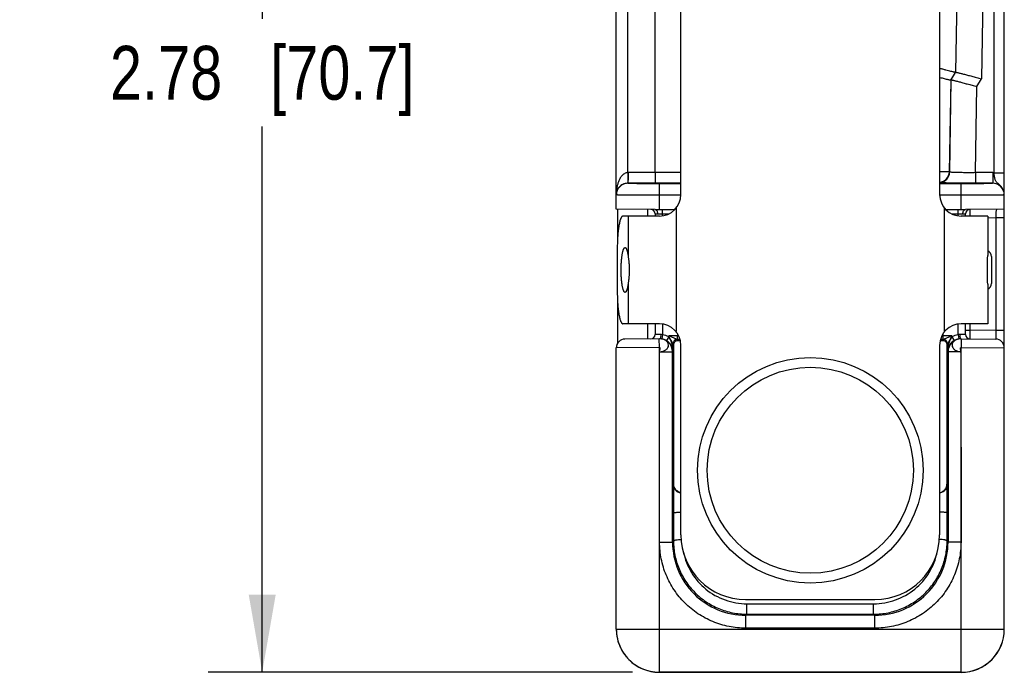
# Model space of a CAD drawing. Header units: inches. Extents: x 0.2 to 16.8, y 0.2 to 10.8.
# Tile 14 of 15: x 8.5 to 10.8, y 7.2 to 8.7. Entities that reach past the tile are written whole.
import ezdxf

# ---------------------------------------------------------------- set-up
doc = ezdxf.new("R2010")
doc.units = ezdxf.units.IN
doc.header["$LTSCALE"] = 0.935
doc.header["$MEASUREMENT"] = 0
doc.layers.get('0').update_dxf_attribs({"linetype": 'CONTINUOUS'})
for name, color, linetype in [('02___PRT_ALL_AXES', 7, 'CONTINUOUS'), ('DIMENSIONS', 7, 'CONTINUOUS'), ('FEATURES', 7, 'CONTINUOUS')]:
    doc.layers.add(name, color=color, linetype=linetype)
doc.styles.get("Standard").update_dxf_attribs({"font": 'txt', "width": 0.8})
doc.dimstyles.new('DIMSTYLE_1', dxfattribs={"dimtxt": 0.125, "dimasz": 0.18, "dimexe": 0.125, "dimexo": 0.0625, "dimgap": 0.0625, "dimtad": 0, "dimtih": 1, "dimtoh": 1, "dimzin": 4, "dimdsep": 46, "dimtxsty": 'STANDARD', "dimblk": '_FILLED', "dimblk1": '_FILLED', "dimblk2": '_FILLED', "dimcen": 0.09, "dimadec": 0, "dimazin": 0, "dimtp": 0.001, "dimtm": 0.001, "dimtfac": 1, "dimtofl": 0, "dimtmove": 0, "dimatfit": 3, "dimldrblk": '_FILLED', "dimfxl": 1, "dimtolj": 1, "dimtzin": 4, "dimarcsym": 0})

# ---------------------------------------------------------------- blocks, each defined once
blk = doc.blocks.new('_FILLED')
at = {"color": 0, "linetype": 'BYBLOCK'}
blk.add_solid([(0, 0), (-1, 0.174), (-1, -0.174)], dxfattribs=at)
blk = doc.blocks.new('*D4')
at = {"layer": 'DIMENSIONS', "color": 2, "linetype": 'CONTINUOUS'}
for p, q in [((9.8218, 10.0054), (8.911, 10.0054)), ((9.036, 10.0054), (9.036, 8.739)), ((9.036, 7.2227), (9.036, 8.489)), ((9.8948, 7.2227), (8.911, 7.2227))]:
    blk.add_line(p, q, dxfattribs=at)
at = {"layer": 'DIMENSIONS', "color": 2, "linetype": 'CONTINUOUS', "xscale": 0.18, "yscale": 0.18, "zscale": 0.18}
for p, rotation in [((9.036, 10.0054), 90), ((9.036, 7.2227), 270)]:
    blk.add_blockref('_FILLED', p, dxfattribs=dict(at, rotation=rotation))
at = {"layer": 'DIMENSIONS', "color": 2, "linetype": 'CONTINUOUS', "insert": (9.036, 8.6765), "char_height": 0.125, "width": 1.125, "attachment_point": 2, "line_spacing_factor": 0.9}
blk.add_mtext('2.78{\\Ftxt.shx;\\W1.000000;\\H0.125000; }[70.7]', dxfattribs=at)

msp = doc.modelspace()

# ---------------------------------------------------------------- linework, layer by layer
at = {"color": 7, "linetype": 'CONTINUOUS'}
for p, q in [((10.7337, 8.3821), (10.7337, 10.0054)), ((10.7573, 8.3306), (10.7573, 9.9817)), ((9.8573, 8.2972), (9.8573, 9.9784)), ((10.667, 9.9415), (10.6438, 8.6149)), ((9.8841, 8.3822), (9.8841, 9.9317)), ((9.9473, 8.3822), (9.9473, 9.9317)), ((10.6674, 9.9317), (10.6444, 8.6154)), ((10.7274, 9.9317), (10.7041, 8.5998)), ((10.6335, 8.597), (10.6438, 8.6149)), ((10.6341, 8.5975), (10.6444, 8.6154)), ((10.6444, 8.6154), (10.6438, 8.6149)), ((10.6335, 8.597), (10.6298, 8.3842)), ((10.6304, 8.3836), (10.6341, 8.5975)), ((10.6341, 8.5975), (10.6335, 8.597)), ((10.6938, 8.582), (10.7041, 8.5998)), ((10.6903, 8.3822), (10.6938, 8.582)), ((9.8841, 8.3822), (9.8841, 8.3608)), ((10.0073, 8.3822), (9.8845, 8.3822)), ((9.9473, 8.3822), (9.9471, 8.3576)), ((10.6298, 8.3842), (10.6073, 8.3845)), ((10.6304, 8.3836), (10.6298, 8.3842)), ((10.7303, 8.3822), (10.6903, 8.3822)), ((10.6903, 8.3822), (10.6903, 8.3576)), ((10.7303, 8.3822), (10.7303, 8.3575)), ((9.8843, 8.3575), (9.8843, 8.3576)), ((10.0073, 8.3576), (9.8843, 8.3576)), ((9.9573, 8.2964), (9.9573, 8.3562)), ((10.0073, 8.3562), (9.9573, 8.3562)), ((10.6573, 8.3562), (10.6073, 8.3562)), ((10.6573, 8.2964), (10.6573, 8.3562)), ((10.7303, 8.3576), (10.6903, 8.3576)), ((10.0073, 8.3297), (9.9573, 8.3297)), ((10.6573, 8.3297), (10.6073, 8.3297)), ((10.7573, 7.3226), (10.7573, 8.3305)), ((9.9473, 8.2964), (9.8573, 8.2972)), ((9.9473, 8.2964), (9.9929, 8.2964)), ((9.9643, 8.2819), (9.9643, 8.2964)), ((10.6217, 8.2964), (10.6673, 8.2964)), ((10.6503, 8.2819), (10.6503, 8.2964)), ((10.7573, 8.2972), (10.6673, 8.2964)), ((10.6772, 8.2965), (10.6773, 8.2814)), ((9.9473, 8.2865), (9.9473, 8.2814)), ((9.9473, 8.2865), (9.9536, 8.2864)), ((9.9536, 8.2864), (9.979, 8.2864)), ((10.6356, 8.2864), (10.661, 8.2864)), ((10.661, 8.2864), (10.6673, 8.2865)), ((10.6673, 8.2814), (10.6673, 8.2865)), ((10.7373, 8.277), (10.7187, 8.2768)), ((10.7573, 8.277), (10.7373, 8.277)), ((10.7373, 8.277), (10.7373, 8.0158)), ((10.7273, 8.1876), (10.7273, 8.1252)), ((9.9473, 8.0314), (9.9473, 8.0063)), ((9.9643, 8.0308), (9.9643, 8.006)), ((10.6503, 8.006), (10.6503, 8.0308)), ((10.6673, 8.0063), (10.6673, 8.0314)), ((10.6673, 8.0163), (10.6773, 8.0163)), ((10.6773, 8.0163), (10.6772, 7.9963)), ((10.6773, 8.0314), (10.6773, 8.0163)), ((10.7373, 8.0158), (10.6773, 8.0163)), ((9.9586, 7.9965), (9.8771, 7.9958)), ((9.9604, 8.0065), (9.9473, 8.0063)), ((9.9573, 7.9765), (9.9571, 7.9965)), ((9.9604, 7.9964), (9.9586, 7.9965)), ((9.9643, 8.006), (9.9628, 7.9962)), ((9.9789, 8.0009), (9.9738, 7.9923)), ((9.9992, 8.0038), (9.9789, 8.0038)), ((9.9789, 8.0009), (9.9789, 8.0038)), ((10.0008, 7.9928), (9.9989, 7.9948)), ((9.999, 7.9948), (9.9992, 8.0038)), ((9.9992, 8.008), (9.9992, 8.0038)), ((10.0019, 8.0038), (9.9992, 8.0038)), ((10.6154, 8.0038), (10.6126, 8.0038)), ((10.6157, 7.9948), (10.6138, 7.9928)), ((10.6154, 8.0038), (10.6154, 8.008)), ((10.6357, 8.0038), (10.6154, 8.0038)), ((10.6156, 7.9948), (10.6154, 8.0038)), ((10.6357, 8.0038), (10.6357, 8.0009)), ((10.6357, 8.0009), (10.6408, 7.9923)), ((10.6503, 8.006), (10.6517, 7.9962)), ((10.6673, 8.0063), (10.6541, 8.0065)), ((10.656, 7.9965), (10.7375, 7.9958)), ((10.6575, 7.9965), (10.6573, 7.9765)), ((10.7573, 8.0158), (10.7373, 8.0158)), ((10.7373, 8.0158), (10.7375, 7.9958)), ((9.9573, 7.9765), (9.8573, 7.9758)), ((9.8573, 7.3226), (9.8573, 7.9758)), ((9.9577, 7.5249), (9.9573, 7.9765)), ((9.9905, 7.9831), (9.9889, 7.9848)), ((9.9889, 7.9665), (9.9889, 7.9848)), ((9.9905, 7.659), (9.9905, 7.9831)), ((10.0073, 7.5414), (10.0073, 7.9814)), ((10.6073, 7.9814), (10.6073, 7.5414)), ((10.6257, 7.9848), (10.6241, 7.9831)), ((10.6241, 7.9831), (10.6241, 7.659)), ((10.6257, 7.9848), (10.6257, 7.9665)), ((10.6569, 7.5249), (10.6573, 7.9765)), ((10.6573, 7.9765), (10.7573, 7.9758)), ((9.9577, 7.5249), (9.9578, 7.9665)), ((9.9578, 7.9665), (9.9878, 7.9665)), ((9.9889, 7.9665), (9.9878, 7.9665)), ((9.9878, 7.5249), (9.9878, 7.9665)), ((10.6268, 7.9665), (10.6257, 7.9665)), ((10.6568, 7.9665), (10.6268, 7.9665)), ((10.6268, 7.9665), (10.6268, 7.5249)), ((10.6568, 7.9665), (10.6569, 7.5249)), ((9.9905, 7.659), (9.9897, 7.6581)), ((9.9897, 7.6581), (9.9897, 7.5923)), ((10.6249, 7.6581), (10.6241, 7.659)), ((10.6249, 7.5923), (10.6249, 7.6581)), ((9.9897, 7.5923), (9.9899, 7.5269)), ((10.6247, 7.5269), (10.6249, 7.5923)), ((9.9573, 7.3226), (9.9577, 7.5249)), ((9.9578, 7.5249), (9.9878, 7.5249)), ((9.9878, 7.5249), (9.9899, 7.5269)), ((10.6247, 7.5269), (10.6268, 7.5249)), ((10.6568, 7.5249), (10.6268, 7.5249)), ((10.6573, 7.3226), (10.6569, 7.5249)), ((10.1573, 7.3914), (10.4573, 7.3914)), ((10.1604, 7.3816), (10.4542, 7.3816)), ((10.1604, 7.3575), (10.1604, 7.3816)), ((10.4542, 7.3575), (10.4542, 7.3816)), ((10.1578, 7.3549), (10.1604, 7.3575)), ((10.4568, 7.3549), (10.1578, 7.3549)), ((10.1578, 7.3249), (10.1578, 7.3549)), ((10.1604, 7.3575), (10.4542, 7.3575)), ((10.4542, 7.3575), (10.4568, 7.3549)), ((10.4568, 7.3249), (10.4568, 7.3549)), ((9.8573, 7.3226), (10.7573, 7.3226)), ((9.9573, 7.2225), (9.9573, 7.3226)), ((10.4568, 7.3249), (10.1578, 7.3249)), ((10.6573, 7.2224), (10.6573, 7.3226)), ((10.6573, 7.2227), (9.9573, 7.2227)), ((9.9573, 7.2225), (10.6573, 7.2224))]:
    msp.add_line(p, q, dxfattribs=at)
at = {"color": 3, "linetype": 'CONTINUOUS'}
for p, q in [((9.8598, 8.2972), (9.8598, 8.2191)), ((9.9298, 8.2965), (9.9298, 8.2814)), ((9.8598, 8.0936), (9.8598, 7.9849)), ((9.9298, 8.0314), (9.9298, 7.9962))]:
    msp.add_line(p, q, dxfattribs=at)
at = {"color": 7, "linetype": 'CONTINUOUS'}
for points in [[(9.9634, 7.9959), (9.963, 7.996), (9.9619, 7.9962), (9.9604, 7.9964)], [(10.656, 7.9965), (10.6541, 7.9964), (10.6525, 7.9962), (10.6514, 7.9959), (10.6511, 7.9959)]]:
    msp.add_lwpolyline(points, dxfattribs=at)
for radius in [0.2617, 0.2391]:
    msp.add_circle((10.3073, 7.6914), radius, dxfattribs=at)
for centre, radius, start, end in [((9.8845, 8.3302), 0.052, 89.9913, 90.4914), ((10.6048, 8.3847), 0.025, 275.8247, 358.966), ((10.6054, 8.3841), 0.025, 274.4048, 358.9652), ((10.7303, 8.3302), 0.052, 86.2735, 90.0003), ((9.8843, 8.3305), 0.027, 89.9953, 179.9953), ((10.7303, 8.3306), 0.027, 24.5934, 89.9863), ((10.7303, 8.3305), 0.027, 22.5117, 89.9967), ((9.9373, 8.2865), 0.01, 0, 89.5001), ((10.6773, 8.2865), 0.01, 90.5, 179.9999), ((10.7123, 8.1876), 0.015, 0, 64.4208), ((10.7123, 8.1252), 0.015, 295.5792, 360), ((9.8773, 7.9758), 0.02, 90.5, 180), ((9.9373, 8.0063), 0.01, 270.5, 360), ((9.9578, 7.9665), 0.03, 359.9987, 89.1245), ((9.9585, 7.9665), 0.03, 81.7106, 88.0862), ((9.9989, 7.9848), 0.01, 90.0033, 179.9967), ((9.9989, 7.9848), 0.01, 90.1225, 180.0024), ((9.9993, 6.8617), 1.1331, 89.7003, 90.0251), ((10.6157, 6.729), 1.2658, 89.9972, 90.2883), ((10.6157, 7.9848), 0.01, 0.0034, 89.8781), ((10.6157, 7.9848), 0.01, 0.0033, 89.9967), ((10.6568, 7.9665), 0.03, 89.5079, 180.0013), ((10.6561, 7.9665), 0.03, 91.486, 98.289), ((10.6773, 8.0063), 0.01, 180, 269.5001), ((10.7373, 7.9758), 0.02, 0, 89.5), ((9.9581, 7.9658), 0.0308, 36.6344, 59.3967), ((9.9581, 7.9658), 0.0308, 30.3115, 36.6369), ((9.9581, 7.9658), 0.0308, 28.3641, 30.3091), ((9.9582, 7.9658), 0.0307, 23.6729, 28.3614), ((9.9586, 7.966), 0.0303, 0.9646, 23.7339), ((10.6561, 7.9659), 0.0304, 156.3071, 178.9942), ((10.6564, 7.9658), 0.0307, 151.6386, 156.3269), ((10.6565, 7.9658), 0.0308, 149.6907, 151.6359), ((10.6565, 7.9658), 0.0308, 143.3629, 149.6883), ((10.6564, 7.9658), 0.0308, 120.5862, 143.3825), ((10.1573, 7.5414), 0.15, 180, 270), ((10.4573, 7.5414), 0.15, 270, 360), ((10.1578, 7.5248), 0.17, 179.9925, 270.0075), ((10.4568, 7.5248), 0.17, 269.9925, 0.0075), ((9.9576, 7.3227), 0.1003, 180.0233, 192.5971), ((9.9573, 7.3226), 0.1, 179.9982, 269.9876), ((10.6573, 7.3226), 0.1, 269.9959, 359.9948), ((10.6573, 7.3224), 0.1, 269.9944, 0.0049), ((9.9568, 7.3225), 0.0995, 192.6119, 193.4717), ((9.9574, 7.3227), 0.1002, 193.4866, 204.5824), ((9.957, 7.3225), 0.0997, 204.5934, 206.2698), ((9.9576, 7.3228), 0.1003, 206.2843, 217.8466), ((9.957, 7.3224), 0.0997, 217.8622, 219.896), ((9.9575, 7.3228), 0.1002, 219.9063, 230.2298), ((9.9571, 7.3224), 0.0997, 230.2403, 232.035), ((9.9575, 7.323), 0.1003, 232.0516, 243.8904), ((9.9572, 7.3224), 0.0997, 243.9058, 245.021), ((9.9573, 7.3227), 0.1, 245.0235, 269.9996)]:
    msp.add_arc(centre, radius, start, end, dxfattribs=at)
for centre, start_param, end_param in [((10.0105, 7.9931), -2.077118, -1.801695), ((10.6041, 7.9931), -1.339898, -1.064475)]:
    msp.add_ellipse(centre, major_axis=(0.02, 0), ratio=0.017455, start_param=start_param, end_param=end_param, dxfattribs=at)
for points, knots in [([(10.6438, 8.6149), (10.6437, 8.6149), (10.6435, 8.6149), (10.6429, 8.615), (10.6421, 8.6152), (10.6409, 8.6154), (10.6394, 8.6157), (10.6369, 8.6163), (10.6331, 8.6173), (10.6278, 8.6186), (10.6217, 8.6202), (10.6148, 8.6221), (10.61, 8.6234), (10.6075, 8.624)], [0, 0, 0, 0, 0.006261, 0.021051, 0.044385, 0.076168, 0.116215, 0.164232, 0.282958, 0.429501, 0.600432, 0.791955, 1, 1, 1, 1]), ([(10.6444, 8.6154), (10.6445, 8.6154), (10.6446, 8.6154), (10.6449, 8.6154), (10.6453, 8.6153), (10.6461, 8.6151), (10.6475, 8.6148), (10.6496, 8.6143), (10.6522, 8.6137), (10.6553, 8.6129), (10.6588, 8.612), (10.6643, 8.6106), (10.6721, 8.6086), (10.6821, 8.6059), (10.6929, 8.6029), (10.7004, 8.6009), (10.7041, 8.5998)], [0, 0, 0, 0, 0.002035, 0.006421, 0.013202, 0.022369, 0.047784, 0.082401, 0.125777, 0.177445, 0.236826, 0.303267, 0.454561, 0.625314, 0.809371, 1, 1, 1, 1]), ([(10.6075, 8.6034), (10.6094, 8.6029), (10.6129, 8.602), (10.6179, 8.6007), (10.6223, 8.5996), (10.626, 8.5986), (10.6287, 8.598), (10.6305, 8.5976), (10.6315, 8.5974), (10.6323, 8.5972), (10.6329, 8.5971), (10.6332, 8.597), (10.6335, 8.597), (10.6335, 8.597)], [0, 0, 0, 0, 0.214677, 0.408838, 0.579548, 0.724093, 0.84009, 0.886776, 0.925605, 0.956404, 0.979087, 0.993594, 1, 1, 1, 1]), ([(10.6341, 8.5975), (10.6342, 8.5975), (10.6343, 8.5975), (10.6346, 8.5975), (10.635, 8.5974), (10.6358, 8.5973), (10.6372, 8.597), (10.6393, 8.5965), (10.6419, 8.5959), (10.645, 8.5951), (10.6485, 8.5942), (10.654, 8.5928), (10.6617, 8.5907), (10.6718, 8.588), (10.6826, 8.5851), (10.6901, 8.583), (10.6938, 8.582)], [0, 0, 0, 0, 0.002035, 0.006421, 0.013202, 0.022369, 0.047784, 0.082401, 0.125777, 0.177445, 0.236826, 0.303267, 0.454561, 0.625314, 0.809371, 1, 1, 1, 1]), ([(9.8841, 8.3822), (9.8813, 8.3821), (9.8758, 8.3803), (9.8698, 8.3748), (9.8655, 8.3683), (9.8623, 8.3612), (9.86, 8.354), (9.8579, 8.3441), (9.8573, 8.3365), (9.8573, 8.3315)], [0, 0, 0, 0, 0.133925, 0.263148, 0.388826, 0.512551, 0.635168, 0.757141, 1, 1, 1, 1]), ([(9.8845, 8.3822), (9.8845, 8.378), (9.8845, 8.3709), (9.8845, 8.3638), (9.8841, 8.3608)], [0, 0, 0, 0, 0.57976, 1, 1, 1, 1]), ([(10.6903, 8.3822), (10.6865, 8.3821), (10.6789, 8.3821), (10.6679, 8.3821), (10.6577, 8.3822), (10.65, 8.3824), (10.6445, 8.3825), (10.641, 8.3826), (10.6379, 8.3828), (10.6354, 8.3829), (10.6334, 8.3831), (10.6319, 8.3832), (10.631, 8.3834), (10.6305, 8.3835), (10.6304, 8.3836)], [0, 0, 0, 0, 0.19279, 0.378391, 0.549801, 0.70052, 0.766302, 0.824866, 0.875646, 0.918189, 0.952097, 0.977092, 0.993002, 1, 1, 1, 1]), ([(10.7337, 8.3821), (10.7352, 8.3821), (10.7382, 8.3821), (10.7426, 8.382), (10.7466, 8.382), (10.7502, 8.3819), (10.7527, 8.3819), (10.7544, 8.3818), (10.7554, 8.3818), (10.7562, 8.3818), (10.7568, 8.3817), (10.7571, 8.3817), (10.7573, 8.3817), (10.7573, 8.3816)], [0, 0, 0, 0, 0.194572, 0.38246, 0.555321, 0.706714, 0.830951, 0.881433, 0.923437, 0.956487, 0.980349, 0.994864, 1, 1, 1, 1]), ([(10.7573, 8.3306), (10.7573, 8.3332), (10.7566, 8.3385), (10.7534, 8.3457), (10.7487, 8.3518), (10.7433, 8.3565), (10.739, 8.3603), (10.7368, 8.364), (10.7356, 8.367), (10.7349, 8.3705), (10.7341, 8.3755), (10.7338, 8.3794), (10.7337, 8.3821)], [0, 0, 0, 0, 0.133853, 0.266848, 0.397426, 0.521581, 0.633146, 0.68592, 0.740882, 0.800146, 0.863823, 1, 1, 1, 1]), ([(9.8841, 8.3608), (9.8841, 8.3604), (9.8842, 8.3596), (9.8844, 8.3586), (9.8844, 8.358), (9.8843, 8.3577), (9.8842, 8.3576), (9.8842, 8.3576)], [0, 0, 0, 0, 0.415287, 0.725404, 0.918844, 0.975126, 1, 1, 1, 1]), ([(10.6903, 8.3576), (10.6809, 8.3576), (10.663, 8.3577), (10.6388, 8.3579), (10.6219, 8.3582), (10.612, 8.3585), (10.6085, 8.3587), (10.6071, 8.3588)], [0, 0, 0, 0, 0.342093, 0.64477, 0.87286, 0.950255, 1, 1, 1, 1]), ([(9.8843, 8.3576), (9.8816, 8.3576), (9.8766, 8.3569), (9.8689, 8.3535), (9.8623, 8.3477), (9.8582, 8.3396), (9.8573, 8.3341), (9.8573, 8.3315)], [0, 0, 0, 0, 0.195108, 0.356173, 0.605466, 0.810751, 1, 1, 1, 1]), ([(9.9573, 8.3562), (9.9525, 8.3562), (9.9432, 8.3563), (9.9297, 8.3563), (9.9172, 8.3564), (9.9077, 8.3566), (9.901, 8.3567), (9.8968, 8.3568), (9.8931, 8.3569), (9.8901, 8.357), (9.8877, 8.3571), (9.8861, 8.3572), (9.8851, 8.3573), (9.8847, 8.3574), (9.8845, 8.3574), (9.8843, 8.3575), (9.8843, 8.3575)], [0, 0, 0, 0, 0.19497, 0.382495, 0.555293, 0.706757, 0.772627, 0.831044, 0.881468, 0.92341, 0.956469, 0.980341, 0.988755, 0.99481, 0.998517, 1, 1, 1, 1]), ([(10.7303, 8.3575), (10.7303, 8.3575), (10.7301, 8.3574), (10.7299, 8.3574), (10.7294, 8.3573), (10.7285, 8.3572), (10.7269, 8.3571), (10.7245, 8.357), (10.7215, 8.3569), (10.7178, 8.3568), (10.7135, 8.3567), (10.7068, 8.3566), (10.6973, 8.3564), (10.6849, 8.3563), (10.6713, 8.3563), (10.662, 8.3562), (10.6573, 8.3562)], [0, 0, 0, 0, 0.001483, 0.00519, 0.011245, 0.019659, 0.043531, 0.07659, 0.118532, 0.168956, 0.227373, 0.293243, 0.444707, 0.617505, 0.80503, 1, 1, 1, 1]), ([(9.9573, 8.3297), (9.9508, 8.3297), (9.938, 8.3297), (9.9195, 8.3298), (9.9049, 8.3298), (9.894, 8.3299), (9.8868, 8.33), (9.8802, 8.33), (9.8744, 8.3301), (9.8694, 8.3301), (9.8652, 8.3302), (9.8623, 8.3303), (9.8604, 8.3303), (9.8593, 8.3304), (9.8585, 8.3304), (9.8578, 8.3304), (9.8575, 8.3305), (9.8573, 8.3305), (9.8573, 8.3305)], [0, 0, 0, 0, 0.195048, 0.382651, 0.555524, 0.634352, 0.707057, 0.772958, 0.831402, 0.881847, 0.923795, 0.956846, 0.969939, 0.980692, 0.989082, 0.995096, 0.998728, 1, 1, 1, 1]), ([(10.7573, 8.3305), (10.7573, 8.3305), (10.757, 8.3305), (10.7568, 8.3304), (10.7561, 8.3304), (10.7553, 8.3304), (10.7542, 8.3303), (10.7523, 8.3303), (10.7494, 8.3302), (10.7452, 8.3301), (10.7402, 8.3301), (10.7343, 8.33), (10.7278, 8.33), (10.7205, 8.3299), (10.7097, 8.3298), (10.6951, 8.3298), (10.6765, 8.3297), (10.6638, 8.3297), (10.6573, 8.3297)], [0, 0, 0, 0, 0.001272, 0.004904, 0.010918, 0.019308, 0.030061, 0.043154, 0.076205, 0.118153, 0.168598, 0.227042, 0.292943, 0.365648, 0.444476, 0.617349, 0.804952, 1, 1, 1, 1]), ([(9.9536, 8.2864), (9.9536, 8.2877), (9.9533, 8.2901), (9.952, 8.2934), (9.95, 8.2957), (9.9481, 8.2964), (9.9473, 8.2964)], [0, 0, 0, 0, 0.299065, 0.572703, 0.804004, 1, 1, 1, 1]), ([(10.661, 8.2864), (10.661, 8.2877), (10.6613, 8.2901), (10.6626, 8.2934), (10.6646, 8.2957), (10.6665, 8.2964), (10.6673, 8.2964)], [0, 0, 0, 0, 0.299867, 0.574096, 0.805173, 1, 1, 1, 1]), ([(10.7407, 8.297), (10.7403, 8.297), (10.7395, 8.2967), (10.7388, 8.2954), (10.7383, 8.2935), (10.7378, 8.2899), (10.7374, 8.2843), (10.7373, 8.2796), (10.7373, 8.277)], [0, 0, 0, 0, 0.049917, 0.113926, 0.204529, 0.323781, 0.633693, 1, 1, 1, 1]), ([(9.9578, 7.9665), (9.9605, 7.9666), (9.9657, 7.9675), (9.9724, 7.9708), (9.9772, 7.9758), (9.979, 7.982), (9.9771, 7.9881), (9.9722, 7.9929), (9.9654, 7.9958), (9.9602, 7.9965), (9.9575, 7.9965)], [0, 0, 0, 0, 0.144424, 0.278801, 0.39736, 0.502785, 0.607283, 0.723729, 0.856372, 1, 1, 1, 1]), ([(9.9604, 8.0065), (9.9605, 8.0052), (9.9604, 8.0028), (9.96, 8.0001), (9.9596, 7.9982), (9.9592, 7.9972), (9.9587, 7.9965), (9.9583, 7.9965)], [0, 0, 0, 0, 0.362531, 0.673844, 0.79595, 0.890825, 1, 1, 1, 1]), ([(9.9889, 7.9848), (9.9888, 7.9848), (9.9887, 7.9849), (9.9885, 7.9852), (9.9882, 7.9859), (9.9877, 7.9868), (9.9871, 7.9878), (9.9865, 7.989), (9.9856, 7.9907), (9.9845, 7.9929), (9.9831, 7.9955), (9.9812, 7.9992), (9.9798, 8.0019), (9.9789, 8.0038)], [0, 0, 0, 0, 0.005779, 0.017369, 0.054589, 0.104643, 0.161977, 0.224031, 0.289228, 0.425418, 0.566227, 0.709638, 1, 1, 1, 1]), ([(9.999, 7.9948), (9.9985, 7.9949), (9.9973, 7.9954), (9.9953, 7.9963), (9.9928, 7.9974), (9.9892, 7.9991), (9.9845, 8.0012), (9.9808, 8.0029), (9.9789, 8.0038)], [0, 0, 0, 0, 0.070158, 0.178, 0.304613, 0.438517, 0.71662, 1, 1, 1, 1]), ([(9.9889, 7.9665), (9.9888, 7.9724), (9.9878, 7.9815), (9.984, 7.9931), (9.9809, 7.9985), (9.9789, 8.0009)], [0, 0, 0, 0, 0.492191, 0.743141, 1, 1, 1, 1]), ([(9.9989, 7.9948), (9.9989, 7.9948), (9.9989, 7.9948), (9.9988, 7.9948), (9.9988, 7.9948)], [0, 0, 0, 0, 0.376952, 1, 1, 1, 1]), ([(10.6357, 8.0038), (10.6338, 8.0029), (10.6301, 8.0012), (10.6254, 7.9991), (10.6218, 7.9974), (10.6193, 7.9963), (10.6173, 7.9954), (10.6161, 7.9949), (10.6156, 7.9948)], [0, 0, 0, 0, 0.283387, 0.561489, 0.695405, 0.821982, 0.929861, 1, 1, 1, 1]), ([(10.6157, 7.9948), (10.6157, 7.9948), (10.6157, 7.9948), (10.6157, 7.9948), (10.6157, 7.9948)], [0, 0, 0, 0, 0.62229, 1, 1, 1, 1]), ([(10.6357, 8.0038), (10.6348, 8.0019), (10.6333, 7.9992), (10.6315, 7.9955), (10.6301, 7.9929), (10.6289, 7.9907), (10.6281, 7.989), (10.6275, 7.9878), (10.6269, 7.9868), (10.6264, 7.9859), (10.626, 7.9853), (10.6258, 7.9849), (10.6257, 7.9848)], [0, 0, 0, 0, 0.290387, 0.433809, 0.574627, 0.710821, 0.776026, 0.838078, 0.895411, 0.94547, 0.982696, 1, 1, 1, 1]), ([(10.6357, 8.0009), (10.6337, 7.9985), (10.6306, 7.9931), (10.6268, 7.9815), (10.6257, 7.9724), (10.6257, 7.9665)], [0, 0, 0, 0, 0.256859, 0.507809, 1, 1, 1, 1]), ([(10.657, 7.9965), (10.6544, 7.9965), (10.6492, 7.9958), (10.6424, 7.9929), (10.6375, 7.9881), (10.6356, 7.982), (10.6374, 7.9758), (10.6421, 7.9708), (10.6489, 7.9675), (10.6541, 7.9666), (10.6568, 7.9665)], [0, 0, 0, 0, 0.143631, 0.276269, 0.392713, 0.497214, 0.602641, 0.7212, 0.855575, 1, 1, 1, 1]), ([(10.6541, 8.0065), (10.6541, 8.0052), (10.6542, 8.0028), (10.6545, 8.0001), (10.655, 7.9982), (10.6554, 7.9972), (10.6559, 7.9965), (10.6563, 7.9965)], [0, 0, 0, 0, 0.362525, 0.673836, 0.795942, 0.89082, 1, 1, 1, 1]), ([(9.9578, 7.9665), (9.9577, 7.9675), (9.958, 7.9691), (9.9584, 7.9711), (9.9587, 7.9727), (9.9588, 7.9741), (9.9588, 7.9753), (9.9583, 7.9763), (9.9576, 7.9765), (9.9573, 7.9765)], [0, 0, 0, 0, 0.279015, 0.434404, 0.584734, 0.718453, 0.82662, 0.910374, 1, 1, 1, 1]), ([(9.9889, 7.9848), (9.9889, 7.9848), (9.9889, 7.9848), (9.9889, 7.9848), (9.9889, 7.9848)], [0, 0, 0, 0, 0.415595, 1, 1, 1, 1]), ([(9.9905, 7.9831), (9.9906, 7.9842), (9.991, 7.9866), (9.993, 7.9897), (9.9963, 7.9922), (9.9993, 7.9928), (10.0008, 7.9928)], [0, 0, 0, 0, 0.214898, 0.443265, 0.699162, 1, 1, 1, 1]), ([(10.6138, 7.9928), (10.6153, 7.9928), (10.6183, 7.9922), (10.6216, 7.9897), (10.6236, 7.9866), (10.624, 7.9842), (10.6241, 7.9831)], [0, 0, 0, 0, 0.300838, 0.556735, 0.785102, 1, 1, 1, 1]), ([(10.6257, 7.9848), (10.6257, 7.9848), (10.6257, 7.9848), (10.6257, 7.9848), (10.6257, 7.9848)], [0, 0, 0, 0, 0.584438, 1, 1, 1, 1]), ([(10.6568, 7.9665), (10.6568, 7.9675), (10.6565, 7.9691), (10.6561, 7.9711), (10.6559, 7.9727), (10.6557, 7.9741), (10.6558, 7.9753), (10.6563, 7.9763), (10.657, 7.9765), (10.6573, 7.9765)], [0, 0, 0, 0, 0.279276, 0.43451, 0.584512, 0.717908, 0.825996, 0.910108, 1, 1, 1, 1]), ([(9.9897, 7.6581), (9.9897, 7.6561), (9.9905, 7.6518), (9.9937, 7.6458), (9.9994, 7.6409), (10.0045, 7.639), (10.0072, 7.6387)], [0, 0, 0, 0, 0.218468, 0.449741, 0.706935, 1, 1, 1, 1]), ([(10.0072, 7.6397), (10.0046, 7.6402), (9.9998, 7.6421), (9.9944, 7.647), (9.9913, 7.6529), (9.9906, 7.657), (9.9905, 7.659)], [0, 0, 0, 0, 0.291819, 0.548452, 0.780342, 1, 1, 1, 1]), ([(10.6074, 7.6397), (10.61, 7.6402), (10.6148, 7.6421), (10.6202, 7.647), (10.6233, 7.6529), (10.624, 7.657), (10.6241, 7.659)], [0, 0, 0, 0, 0.291819, 0.548452, 0.780342, 1, 1, 1, 1]), ([(10.6249, 7.6581), (10.6249, 7.6561), (10.6241, 7.6518), (10.6208, 7.6459), (10.6152, 7.6408), (10.6101, 7.6391), (10.6074, 7.6387)], [0, 0, 0, 0, 0.218484, 0.449792, 0.707051, 1, 1, 1, 1]), ([(9.9897, 7.5923), (9.9897, 7.5925), (9.9902, 7.5928), (9.9912, 7.5931), (9.9928, 7.5934), (9.9949, 7.5937), (9.9975, 7.5939), (10.0017, 7.5942), (10.005, 7.5943), (10.0072, 7.5944)], [0, 0, 0, 0, 0.029528, 0.0891, 0.180507, 0.301502, 0.448692, 0.61772, 1, 1, 1, 1]), ([(10.6249, 7.5923), (10.6249, 7.5925), (10.6244, 7.5928), (10.6234, 7.5931), (10.6218, 7.5934), (10.6196, 7.5937), (10.617, 7.5939), (10.6129, 7.5942), (10.6096, 7.5943), (10.6073, 7.5944)], [0, 0, 0, 0, 0.029529, 0.089101, 0.180508, 0.301504, 0.448694, 0.617723, 1, 1, 1, 1]), ([(10.1578, 7.3249), (10.1447, 7.3249), (10.1185, 7.3275), (10.0808, 7.3389), (10.046, 7.3575), (10.0155, 7.3825), (9.9904, 7.413), (9.9749, 7.4421), (9.9661, 7.4667), (9.9613, 7.4858), (9.9585, 7.5052), (9.9577, 7.5183), (9.9577, 7.5249)], [0, 0, 0, 0, 0.124912, 0.249867, 0.374849, 0.499845, 0.624844, 0.749826, 0.812393, 0.874928, 0.937475, 1, 1, 1, 1]), ([(9.9899, 7.5269), (9.9899, 7.5272), (9.9904, 7.5279), (9.9915, 7.5285), (9.9932, 7.5292), (9.9965, 7.53), (10.0016, 7.5307), (10.0059, 7.531), (10.0083, 7.531)], [0, 0, 0, 0, 0.04375, 0.110167, 0.20424, 0.325007, 0.633662, 1, 1, 1, 1]), ([(9.9899, 7.5269), (9.9899, 7.5159), (9.9922, 7.4938), (10.0019, 7.462), (10.0177, 7.4326), (10.0389, 7.4067), (10.0649, 7.3854), (10.0945, 7.3695), (10.1268, 7.3597), (10.1492, 7.3575), (10.1604, 7.3575)], [0, 0, 0, 0, 0.123977, 0.248137, 0.372601, 0.497431, 0.622642, 0.748205, 0.874034, 1, 1, 1, 1]), ([(10.4542, 7.3575), (10.4654, 7.3575), (10.4878, 7.3597), (10.52, 7.3695), (10.5497, 7.3854), (10.5757, 7.4067), (10.5969, 7.4326), (10.6127, 7.462), (10.6224, 7.4938), (10.6247, 7.5159), (10.6247, 7.5269)], [0, 0, 0, 0, 0.125966, 0.251794, 0.377356, 0.502568, 0.627398, 0.751862, 0.876023, 1, 1, 1, 1]), ([(10.6569, 7.5249), (10.6569, 7.5183), (10.6561, 7.5052), (10.6532, 7.4858), (10.6485, 7.4667), (10.6396, 7.4421), (10.6242, 7.413), (10.5991, 7.3825), (10.5686, 7.3575), (10.5338, 7.3389), (10.4961, 7.3275), (10.4699, 7.3249), (10.4568, 7.3249)], [0, 0, 0, 0, 0.062525, 0.125072, 0.187607, 0.250174, 0.375156, 0.500155, 0.625151, 0.750133, 0.875088, 1, 1, 1, 1]), ([(10.6247, 7.5269), (10.6247, 7.5272), (10.6242, 7.5279), (10.6231, 7.5285), (10.6214, 7.5292), (10.6181, 7.53), (10.613, 7.5307), (10.6086, 7.531), (10.6063, 7.531)], [0, 0, 0, 0, 0.04375, 0.110167, 0.20424, 0.325007, 0.633662, 1, 1, 1, 1]), ([(10.013, 7.5015), (10.0164, 7.4849), (10.029, 7.4526), (10.0631, 7.4133), (10.1086, 7.3876), (10.1432, 7.3816), (10.1604, 7.3816)], [0, 0, 0, 0, 0.247809, 0.497113, 0.748031, 1, 1, 1, 1]), ([(10.4542, 7.3816), (10.4714, 7.3816), (10.5059, 7.3876), (10.5514, 7.4133), (10.5855, 7.4526), (10.5982, 7.4849), (10.6016, 7.5014)], [0, 0, 0, 0, 0.251968, 0.502885, 0.75219, 1, 1, 1, 1])]:
    msp.add_open_spline(points, degree=3, knots=knots, dxfattribs=at)
for points in [[(10.7573, 8.3306), (10.7573, 8.3344), (10.7564, 8.3384), (10.7548, 8.3418)], [(10.7573, 8.3306), (10.7573, 8.3341), (10.7566, 8.3376), (10.7552, 8.3409)], [(10.7573, 8.3305), (10.7573, 8.3305), (10.7573, 8.3306), (10.7573, 8.3306)], [(9.9643, 8.006), (9.963, 8.0063), (9.9617, 8.0065), (9.9604, 8.0065)], [(9.9738, 7.9923), (9.9705, 7.9943), (9.9667, 7.9956), (9.9628, 7.9962)], [(9.9789, 8.0009), (9.9744, 8.0035), (9.9694, 8.0053), (9.9643, 8.006)], [(10.6503, 8.006), (10.6452, 8.0053), (10.6401, 8.0035), (10.6357, 8.0009)], [(10.6517, 7.9962), (10.6479, 7.9956), (10.6441, 7.9943), (10.6408, 7.9923)], [(10.6541, 8.0065), (10.6528, 8.0065), (10.6515, 8.0063), (10.6503, 8.006)]]:
    msp.add_open_spline(points, degree=3, dxfattribs=at)
at = {"layer": '02___PRT_ALL_AXES', "color": 7, "linetype": 'CONTINUOUS'}
for p, q in [((9.8846, 8.2814), (9.8846, 8.1896)), ((10.7187, 8.2814), (10.7187, 8.1896)), ((9.8846, 8.1231), (9.8846, 8.0314)), ((10.7187, 8.1231), (10.7187, 8.0314))]:
    msp.add_line(p, q, dxfattribs=at)
for points, knots in [([(9.8686, 8.1564), (9.8686, 8.1597), (9.8687, 8.1664), (9.8691, 8.1746), (9.8697, 8.1808), (9.8701, 8.1852), (9.8706, 8.1893), (9.8712, 8.193), (9.8719, 8.1964), (9.8726, 8.1995), (9.8732, 8.2018), (9.8738, 8.2033), (9.8742, 8.2044), (9.8746, 8.2053), (9.875, 8.2061), (9.8754, 8.2068), (9.8758, 8.2074), (9.8763, 8.2078), (9.8767, 8.2081), (9.8772, 8.2083), (9.8775, 8.2084), (9.8776, 8.2084)], [0, 0, 0, 0, 0.187583, 0.368273, 0.453846, 0.53521, 0.611637, 0.68242, 0.74694, 0.804677, 0.855177, 0.877625, 0.89817, 0.9168, 0.933521, 0.948378, 0.96145, 0.972869, 0.982847, 0.991726, 1, 1, 1, 1]), ([(9.8776, 8.2084), (9.8778, 8.2084), (9.8782, 8.2083), (9.8787, 8.2081), (9.8792, 8.2077), (9.8796, 8.2071), (9.8801, 8.2064), (9.8806, 8.2055), (9.881, 8.2045), (9.8815, 8.2034), (9.8819, 8.2021), (9.8825, 8.2002), (9.8832, 8.1974), (9.884, 8.1936), (9.8844, 8.191), (9.8846, 8.1896)], [0, 0, 0, 0, 0.024142, 0.050456, 0.080641, 0.115806, 0.156581, 0.203316, 0.256198, 0.31531, 0.380626, 0.452068, 0.612859, 0.796285, 1, 1, 1, 1]), ([(9.8846, 8.1896), (9.8849, 8.1871), (9.8857, 8.182), (9.8865, 8.1739), (9.8872, 8.1653), (9.8873, 8.1594), (9.8873, 8.1564)], [0, 0, 0, 0, 0.223663, 0.469888, 0.731182, 1, 1, 1, 1]), ([(10.7187, 8.1231), (10.7187, 8.1243), (10.7187, 8.1268), (10.7186, 8.1306), (10.7184, 8.1346), (10.7183, 8.1402), (10.718, 8.1475), (10.718, 8.1564), (10.718, 8.1652), (10.7183, 8.1725), (10.7184, 8.1781), (10.7186, 8.1821), (10.7187, 8.1859), (10.7187, 8.1884), (10.7187, 8.1896)], [0, 0, 0, 0, 0.053945, 0.111284, 0.171525, 0.234214, 0.365093, 0.500009, 0.634924, 0.7658, 0.828486, 0.888723, 0.946057, 1, 1, 1, 1]), ([(9.8776, 8.1044), (9.8775, 8.1044), (9.8772, 8.1044), (9.8767, 8.1046), (9.8763, 8.1049), (9.8758, 8.1054), (9.8754, 8.1059), (9.875, 8.1066), (9.8746, 8.1074), (9.8742, 8.1084), (9.8738, 8.1094), (9.8732, 8.111), (9.8726, 8.1133), (9.8719, 8.1163), (9.8712, 8.1197), (9.8706, 8.1235), (9.8701, 8.1276), (9.8697, 8.1319), (9.8691, 8.1382), (9.8687, 8.1463), (9.8686, 8.153), (9.8686, 8.1564)], [0, 0, 0, 0, 0.008274, 0.017153, 0.027131, 0.03855, 0.051622, 0.066479, 0.0832, 0.10183, 0.122375, 0.144823, 0.195323, 0.25306, 0.31758, 0.388363, 0.46479, 0.546154, 0.631727, 0.812417, 1, 1, 1, 1]), ([(9.8873, 8.1564), (9.8873, 8.1534), (9.8872, 8.1475), (9.8865, 8.1389), (9.8857, 8.1308), (9.8849, 8.1256), (9.8846, 8.1231)], [0, 0, 0, 0, 0.26881, 0.530104, 0.776333, 1, 1, 1, 1]), ([(9.8846, 8.1231), (9.8844, 8.1217), (9.884, 8.1191), (9.8832, 8.1154), (9.8825, 8.1126), (9.8819, 8.1106), (9.8815, 8.1093), (9.881, 8.1082), (9.8806, 8.1072), (9.8801, 8.1063), (9.8796, 8.1056), (9.8792, 8.1051), (9.8787, 8.1047), (9.8782, 8.1044), (9.8778, 8.1044), (9.8776, 8.1044)], [0, 0, 0, 0, 0.203715, 0.387141, 0.547932, 0.619374, 0.68469, 0.743802, 0.796684, 0.843419, 0.884194, 0.919359, 0.949544, 0.975858, 1, 1, 1, 1])]:
    msp.add_open_spline(points, degree=3, knots=knots, dxfattribs=at)
at = {"layer": 'FEATURES', "color": 7, "linetype": 'CONTINUOUS'}
for p, q in [((10.0073, 8.3314), (10.0073, 8.9724)), ((10.6073, 8.9724), (10.6073, 8.3314)), ((9.9959, 8.2996), (9.9959, 8.0132)), ((10.6187, 8.0132), (10.6187, 8.2996)), ((9.9573, 8.2814), (9.8726, 8.2814)), ((10.7187, 8.2814), (10.6573, 8.2814)), ((9.8596, 8.2064), (9.8596, 8.1064)), ((9.9573, 8.0314), (9.8726, 8.0314)), ((10.7187, 8.0314), (10.6573, 8.0314))]:
    msp.add_line(p, q, dxfattribs=at)
for centre, start, end in [((9.9573, 8.3314), 270, 360), ((10.6573, 8.3314), 180, 270), ((9.9573, 7.9814), 0, 90), ((10.6573, 7.9814), 90, 180)]:
    msp.add_arc(centre, 0.05, start, end, dxfattribs=at)
for points, knots in [([(9.8726, 8.2814), (9.8724, 8.2814), (9.8719, 8.2813), (9.8713, 8.281), (9.8706, 8.2805), (9.87, 8.2799), (9.8694, 8.2791), (9.8688, 8.2781), (9.8682, 8.2769), (9.8676, 8.2756), (9.867, 8.2741), (9.8662, 8.2718), (9.8653, 8.2686), (9.8643, 8.2642), (9.8633, 8.2592), (9.8625, 8.2538), (9.8617, 8.2479), (9.8611, 8.2416), (9.8603, 8.2326), (9.8597, 8.2208), (9.8596, 8.2112), (9.8596, 8.2064)], [0, 0, 0, 0, 0.008271, 0.017153, 0.027131, 0.038547, 0.051618, 0.066478, 0.083204, 0.101831, 0.122372, 0.14482, 0.195326, 0.253059, 0.317583, 0.388362, 0.464781, 0.546157, 0.631748, 0.812375, 1, 1, 1, 1]), ([(9.8596, 8.1064), (9.8596, 8.1015), (9.8597, 8.0919), (9.8603, 8.0801), (9.8611, 8.0711), (9.8617, 8.0648), (9.8625, 8.0589), (9.8633, 8.0535), (9.8643, 8.0486), (9.8653, 8.0442), (9.8662, 8.0409), (9.867, 8.0386), (9.8676, 8.0371), (9.8682, 8.0358), (9.8688, 8.0346), (9.8694, 8.0336), (9.87, 8.0328), (9.8706, 8.0322), (9.8713, 8.0317), (9.8719, 8.0314), (9.8724, 8.0314), (9.8726, 8.0314)], [0, 0, 0, 0, 0.187625, 0.368252, 0.453843, 0.535219, 0.611638, 0.682417, 0.746941, 0.804674, 0.85518, 0.877628, 0.898169, 0.916796, 0.933522, 0.948382, 0.961453, 0.972869, 0.982847, 0.991729, 1, 1, 1, 1])]:
    msp.add_open_spline(points, degree=3, knots=knots, dxfattribs=at)

# ---------------------------------------------------------------- dimensions: what is measured, and where the dimension line sits
at = {"layer": 'DIMENSIONS', "color": 2, "linetype": 'CONTINUOUS'}
dim = msp.add_linear_dim(base=(9.036, 7.2227), p1=(9.8843, 10.0054), p2=(9.9573, 7.2227), angle=270, dimstyle='DIMSTYLE_1', dxfattribs=at)
dim.commit()
dim.dimension.update_dxf_attribs({"geometry": '*D4', "text_midpoint": (9.036, 8.614), "dimtype": 160})

doc.saveas('drawing.dxf')
